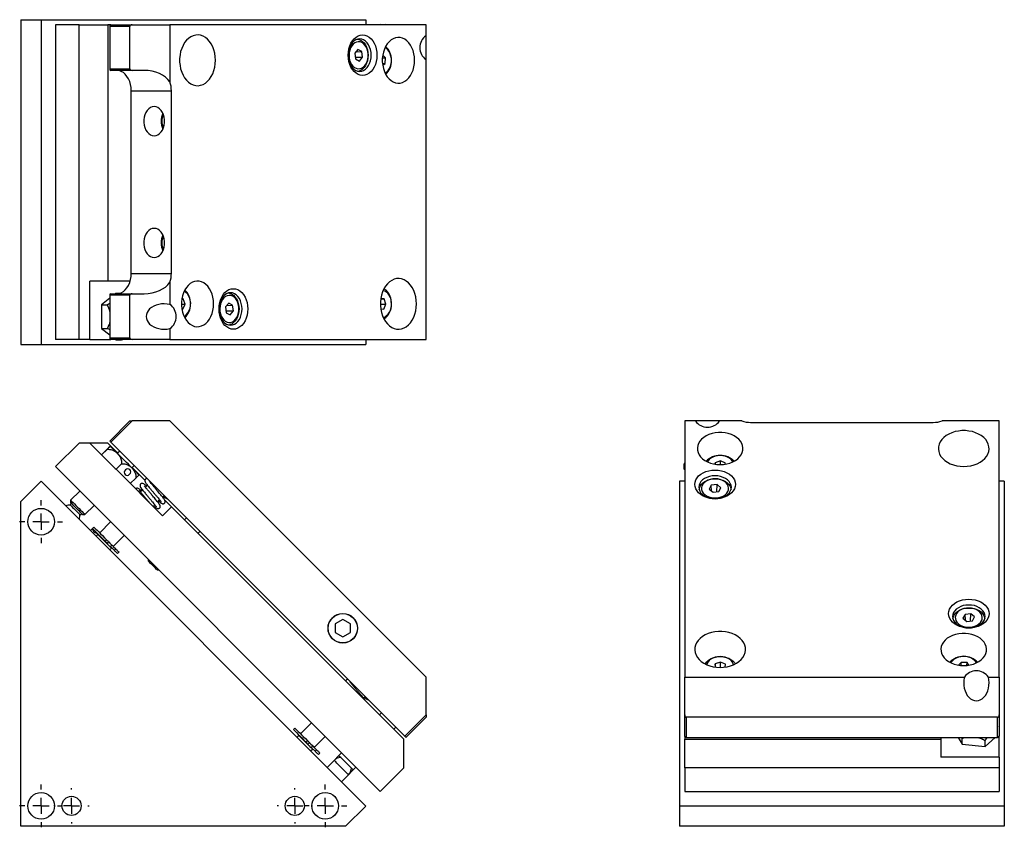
# Model space of a CAD drawing. Header units: inches. Extents: x 1.1 to 20.4, y 0.8 to 16.6.
# Tile 3 of 3: x 8.3 to 20.4, y 6.6 to 16.6. Entities that reach past the tile are written whole.
import ezdxf

# ---------------------------------------------------------------- set-up
doc = ezdxf.new("R2010")
doc.units = ezdxf.units.IN
doc.header["$MEASUREMENT"] = 0
doc.layers.add('SLD-0', color=7, linetype='Continuous')

# ---------------------------------------------------------------- blocks, each defined once
blk = doc.blocks.new('SW_CENTERMARKSYMBOL_0')
at = {"layer": 'SLD-0', "color": 0}
for p, q in [((0, 0.2), (0, 0.264065)), ((-0.2, 0), (-0.264065, 0)), ((0, 0), (-0.1, 0)), ((0, 0), (0, 0.1)), ((0, 0), (0, -0.1)), ((0, 0), (0.1, 0)), ((0.2, 0), (0.264065, 0)), ((0, -0.2), (0, -0.264065))]:
    blk.add_line(p, q, dxfattribs=at)
blk = doc.blocks.new('SW_CENTERMARKSYMBOL_1')
at = {"layer": 'SLD-0', "color": 0}
for p, q in [((0, 0.2), (0, 0.218)), ((-0.2, 0), (-0.218, 0)), ((0, 0), (-0.1, 0)), ((0, 0), (0, 0.1)), ((0, 0), (0, -0.1)), ((0, 0), (0.1, 0)), ((0.2, 0), (0.218, 0)), ((0, -0.2), (0, -0.218))]:
    blk.add_line(p, q, dxfattribs=at)
blk = doc.blocks.new('SW_CENTERMARKSYMBOL_2')
at = {"layer": 'SLD-0', "color": 0}
for p, q in [((0, 0.2), (0, 0.264065)), ((-0.2, 0), (-0.264065, 0)), ((0, 0), (-0.1, 0)), ((0, 0), (0, 0.1)), ((0, 0), (0, -0.1)), ((0, 0), (0.1, 0)), ((0.2, 0), (0.264065, 0)), ((0, -0.2), (0, -0.264065))]:
    blk.add_line(p, q, dxfattribs=at)
blk = doc.blocks.new('SW_CENTERMARKSYMBOL_3')
at = {"layer": 'SLD-0', "color": 0}
for p, q in [((0, 0.2), (0, 0.218)), ((-0.2, 0), (-0.218, 0)), ((0, 0), (-0.1, 0)), ((0, 0), (0, 0.1)), ((0, 0), (0, -0.1)), ((0, 0), (0.1, 0)), ((0.2, 0), (0.218, 0)), ((0, -0.2), (0, -0.218))]:
    blk.add_line(p, q, dxfattribs=at)
blk = doc.blocks.new('SW_CENTERMARKSYMBOL_4')
at = {"layer": 'SLD-0', "color": 0}
for p, q in [((0, 0.2), (0, 0.264065)), ((-0.2, 0), (-0.264065, 0)), ((0, 0), (-0.1, 0)), ((0, 0), (0, 0.1)), ((0, 0), (0, -0.1)), ((0, 0), (0.1, 0)), ((0.2, 0), (0.264065, 0)), ((0, -0.2), (0, -0.264065))]:
    blk.add_line(p, q, dxfattribs=at)

msp = doc.modelspace()

# ---------------------------------------------------------------- linework, layer by layer
at = {"color": 7, "linetype": 'Continuous', "lineweight": 25}
for p, q in [((8.272, 16.553), (8.272, 12.553)), ((8.272, 16.553), (8.521, 16.553)), ((8.521, 16.553), (8.521, 12.553)), ((8.521, 16.553), (12.521, 16.553)), ((12.521, 16.553), (12.521, 16.49)), ((12.697, 16.495), (12.69, 16.49)), ((12.697, 16.495), (12.765, 16.495)), ((12.765, 16.495), (12.764, 16.49)), ((12.773, 16.49), (12.765, 16.495)), ((8.698, 16.49), (8.698, 12.615)), ((8.989, 16.49), (8.698, 16.49)), ((8.989, 12.615), (8.989, 16.49)), ((8.989, 16.49), (9.343, 16.49)), ((9.343, 16.49), (9.343, 13.334)), ((9.381, 16.49), (9.343, 16.49)), ((9.614, 16.47), (9.367, 16.47)), ((9.367, 16.47), (9.367, 15.948)), ((9.381, 16.49), (9.643, 16.49)), ((9.614, 15.948), (9.614, 16.47)), ((9.643, 16.49), (10.109, 16.49)), ((10.109, 16.49), (10.109, 15.787)), ((13.263, 16.49), (10.109, 16.49)), ((13.263, 16.356), (13.263, 16.49)), ((13.263, 16.061), (13.263, 16.356)), ((12.424, 16.186), (12.385, 16.14)), ((12.385, 16.14), (12.394, 16.069)), ((12.4, 16.158), (12.472, 16.162)), ((12.472, 16.162), (12.424, 16.186)), ((12.481, 16.091), (12.472, 16.162)), ((12.39, 16.093), (12.481, 16.091)), ((12.394, 16.069), (12.442, 16.044)), ((12.442, 16.044), (12.481, 16.091)), ((12.726, 16.083), (12.765, 16.084)), ((12.727, 16.014), (12.761, 16.012)), ((12.765, 16.084), (12.73, 16.117)), ((12.73, 15.991), (12.761, 16.012)), ((12.761, 16.012), (12.765, 16.084)), ((12.837, 16.057), (12.837, 16.058)), ((12.837, 16.048), (12.837, 16.049)), ((13.263, 12.615), (13.263, 16.061)), ((9.367, 15.948), (9.614, 15.948)), ((9.643, 15.928), (9.381, 15.928)), ((9.791, 15.928), (9.643, 15.928)), ((9.632, 15.678), (10.127, 15.678)), ((9.632, 13.428), (9.632, 15.678)), ((10.127, 13.428), (10.127, 15.678)), ((9.632, 13.428), (10.127, 13.428)), ((9.122, 12.615), (9.122, 13.334)), ((9.343, 13.334), (9.122, 13.334)), ((9.619, 13.334), (9.343, 13.334)), ((10.109, 13.319), (10.109, 13.044)), ((9.367, 13.123), (9.267, 13.04)), ((9.614, 13.158), (9.367, 13.158)), ((9.367, 13.158), (9.367, 12.635)), ((9.381, 13.178), (9.643, 13.178)), ((9.443, 13.185), (9.434, 13.178)), ((9.443, 13.185), (9.499, 13.185)), ((9.614, 12.635), (9.614, 13.158)), ((9.643, 13.178), (9.791, 13.178)), ((10.272, 13.114), (10.255, 13.115)), ((10.255, 13.112), (10.272, 13.114)), ((10.295, 13.05), (10.272, 13.114)), ((12.706, 13.111), (12.746, 13.114)), ((12.746, 13.114), (12.707, 13.116)), ((12.77, 13.05), (12.746, 13.114)), ((9.267, 13.04), (9.268, 12.751)), ((9.267, 13.04), (9.334, 13.04)), ((10.25, 13.05), (10.295, 13.05)), ((10.255, 12.99), (10.268, 12.989)), ((10.255, 12.99), (10.268, 12.989)), ((10.268, 12.989), (10.295, 13.05)), ((10.362, 13.057), (10.362, 13.058)), ((10.362, 13.048), (10.362, 13.049)), ((10.833, 13.061), (10.794, 13.015)), ((10.794, 13.015), (10.803, 12.944)), ((10.809, 13.033), (10.881, 13.037)), ((10.881, 13.037), (10.833, 13.061)), ((10.89, 12.966), (10.881, 13.037)), ((12.703, 13.05), (12.77, 13.05)), ((12.707, 12.991), (12.742, 12.989)), ((12.707, 12.991), (12.742, 12.989)), ((12.742, 12.989), (12.77, 13.05)), ((12.837, 13.057), (12.837, 13.058)), ((12.837, 13.048), (12.837, 13.049)), ((10.799, 12.968), (10.89, 12.966)), ((10.803, 12.944), (10.851, 12.919)), ((10.851, 12.919), (10.89, 12.966)), ((9.268, 12.751), (9.335, 12.751)), ((9.268, 12.751), (9.367, 12.671)), ((10.109, 12.749), (10.109, 12.615)), ((8.989, 12.615), (8.698, 12.615)), ((9.122, 12.615), (8.989, 12.615)), ((9.122, 12.615), (9.381, 12.615)), ((9.367, 12.635), (9.614, 12.635)), ((9.643, 12.615), (9.381, 12.615)), ((9.436, 12.615), (9.445, 12.608)), ((9.512, 12.615), (9.512, 12.608)), ((9.512, 12.608), (9.53, 12.615)), ((10.109, 12.615), (9.643, 12.615)), ((10.109, 12.615), (13.263, 12.615)), ((12.521, 12.615), (12.521, 12.553)), ((8.272, 12.553), (8.521, 12.553)), ((8.521, 12.553), (12.521, 12.553)), ((9.445, 12.608), (9.512, 12.608)), ((9.367, 11.363), (9.614, 11.611)), ((9.643, 11.611), (9.381, 11.349)), ((9.614, 11.611), (9.643, 11.611)), ((10.109, 11.611), (9.643, 11.611)), ((10.109, 11.611), (13.263, 8.457)), ((16.582, 11.611), (16.449, 11.611)), ((16.449, 11.611), (16.449, 8.457)), ((16.878, 11.611), (16.582, 11.611)), ((17.152, 11.611), (16.878, 11.611)), ((17.261, 11.593), (19.511, 11.593)), ((20.324, 11.611), (19.62, 11.611)), ((20.324, 8.457), (20.324, 11.611)), ((8.989, 11.339), (8.698, 11.048)), ((9.122, 11.339), (8.989, 11.339)), ((9.122, 11.339), (9.436, 11.025)), ((9.343, 11.339), (9.122, 11.339)), ((9.466, 11.216), (9.343, 11.339)), ((9.381, 11.349), (13.001, 7.729)), ((9.267, 11.195), (9.334, 11.262)), ((9.268, 11.194), (9.335, 11.261)), ((9.49, 11.24), (9.462, 11.212)), ((8.698, 11.048), (12.7, 7.046)), ((9.445, 11.016), (9.512, 11.083)), ((9.638, 11.035), (9.667, 11.063)), ((9.801, 10.881), (9.643, 11.039)), ((16.449, 11.101), (16.441, 11.083)), ((16.441, 11.083), (16.449, 11.084)), ((16.441, 11.016), (16.441, 11.083)), ((16.825, 11.094), (16.824, 11.077)), ((16.889, 11.118), (16.825, 11.094)), ((16.826, 11.077), (16.825, 11.094)), ((16.95, 11.09), (16.889, 11.118)), ((16.889, 11.073), (16.889, 11.118)), ((16.949, 11.078), (16.95, 11.09)), ((16.949, 11.078), (16.95, 11.09)), ((9.436, 11.025), (9.445, 11.016)), ((9.445, 11.016), (9.454, 11.008)), ((9.454, 11.008), (10.018, 10.443)), ((16.441, 11.016), (16.449, 11.008)), ((8.272, 10.62), (8.521, 10.869)), ((8.521, 10.869), (12.521, 6.868)), ((9.621, 10.84), (9.688, 10.907)), ((9.831, 10.82), (9.806, 10.796)), ((9.87, 10.86), (9.866, 10.855)), ((16.449, 10.869), (16.386, 10.869)), ((16.386, 10.869), (16.386, 6.868)), ((16.777, 10.819), (16.752, 10.771)), ((16.848, 10.828), (16.777, 10.819)), ((16.781, 10.747), (16.777, 10.819)), ((16.846, 10.738), (16.848, 10.828)), ((16.895, 10.789), (16.848, 10.828)), ((20.386, 10.869), (20.324, 10.869)), ((20.386, 10.869), (20.386, 6.868)), ((8.998, 10.748), (8.885, 10.635)), ((9.771, 10.76), (9.746, 10.736)), ((10.018, 10.673), (10.037, 10.693)), ((10.035, 10.677), (10.024, 10.666)), ((16.752, 10.771), (16.799, 10.732)), ((16.799, 10.732), (16.87, 10.741)), ((16.87, 10.741), (16.895, 10.789)), ((8.272, 6.62), (8.272, 10.62)), ((8.885, 10.635), (8.885, 10.607)), ((9.062, 10.459), (9.175, 10.571)), ((9.903, 10.558), (9.923, 10.578)), ((9.958, 10.613), (9.982, 10.638)), ((10.018, 10.443), (10.128, 10.554)), ((10.128, 10.554), (12.991, 7.69)), ((9.034, 10.459), (9.062, 10.459)), ((9.378, 10.368), (9.244, 10.233)), ((10.312, 10.418), (10.288, 10.394)), ((9.149, 10.282), (9.129, 10.261)), ((9.16, 10.282), (9.149, 10.282)), ((9.172, 10.304), (9.155, 10.286)), ((9.169, 10.262), (9.163, 10.255)), ((9.178, 10.263), (9.169, 10.262)), ((9.19, 10.228), (9.196, 10.235)), ((9.196, 10.235), (9.205, 10.236)), ((9.222, 10.212), (9.2, 10.19)), ((9.243, 10.198), (9.239, 10.195)), ((9.41, 10.066), (9.545, 10.201)), ((10.455, 10.227), (10.479, 10.251)), ((9.312, 10.129), (9.329, 10.147)), ((9.338, 10.103), (9.356, 10.121)), ((9.372, 10.062), (9.393, 10.083)), ((9.41, 10.066), (9.441, 10.036)), ((9.367, 10.023), (9.389, 10.045)), ((9.376, 10.065), (9.423, 10.018)), ((9.423, 10.018), (9.441, 10.036)), ((9.464, 9.977), (9.481, 9.995)), ((9.481, 9.995), (9.464, 9.977)), ((9.464, 9.977), (9.464, 9.977)), ((9.481, 9.995), (9.481, 9.995)), ((9.84, 9.906), (9.84, 9.889)), ((9.951, 9.778), (9.968, 9.778)), ((19.902, 9.228), (19.877, 9.18)), ((19.973, 9.237), (19.902, 9.228)), ((19.906, 9.156), (19.902, 9.228)), ((19.971, 9.147), (19.973, 9.237)), ((20.02, 9.198), (19.973, 9.237)), ((12.238, 9.166), (12.144, 9.112)), ((12.144, 9.112), (12.144, 9.004)), ((12.331, 9.112), (12.238, 9.166)), ((12.331, 9.004), (12.331, 9.112)), ((19.877, 9.18), (19.924, 9.141)), ((19.924, 9.141), (19.995, 9.15)), ((19.995, 9.15), (20.02, 9.198)), ((12.144, 9.004), (12.238, 8.95)), ((12.238, 8.95), (12.331, 9.004)), ((16.825, 8.619), (16.823, 8.58)), ((16.889, 8.642), (16.825, 8.619)), ((16.828, 8.579), (16.825, 8.619)), ((16.95, 8.615), (16.889, 8.642)), ((16.889, 8.575), (16.889, 8.642)), ((16.947, 8.58), (16.95, 8.615)), ((16.948, 8.58), (16.95, 8.615)), ((19.855, 8.637), (19.822, 8.603)), ((19.927, 8.634), (19.855, 8.637)), ((19.856, 8.599), (19.855, 8.637)), ((19.925, 8.6), (19.927, 8.634)), ((19.948, 8.603), (19.927, 8.634)), ((12.345, 8.385), (12.341, 8.38)), ((13.263, 7.99), (13.263, 8.457)), ((16.449, 8.457), (19.894, 8.457)), ((16.449, 7.99), (16.449, 8.457)), ((20.19, 8.457), (20.324, 8.457)), ((20.324, 8.457), (20.324, 7.99)), ((12.492, 8.198), (12.512, 8.218)), ((12.716, 8.014), (12.692, 7.99)), ((11.853, 7.893), (11.718, 7.758)), ((13.001, 7.729), (13.263, 7.99)), ((13.263, 7.962), (13.016, 7.714)), ((13.263, 7.99), (13.263, 7.962)), ((16.449, 7.729), (16.449, 7.99)), ((20.304, 7.962), (16.469, 7.962)), ((16.469, 7.962), (16.469, 7.714)), ((20.304, 7.714), (20.304, 7.962)), ((20.324, 7.99), (20.324, 7.729)), ((11.647, 7.829), (11.629, 7.811)), ((12.868, 7.813), (12.892, 7.838)), ((20.328, 7.831), (20.324, 7.846)), ((20.324, 7.832), (20.328, 7.831)), ((20.324, 7.76), (20.328, 7.764)), ((20.328, 7.764), (20.328, 7.831)), ((11.697, 7.736), (11.675, 7.715)), ((11.697, 7.736), (11.706, 7.727)), ((11.717, 7.723), (11.714, 7.719)), ((11.786, 7.654), (11.804, 7.672)), ((11.813, 7.628), (11.83, 7.645)), ((11.885, 7.591), (12.02, 7.726)), ((12.991, 7.337), (12.991, 7.69)), ((16.449, 7.729), (16.449, 7.69)), ((16.449, 7.337), (16.449, 7.69)), ((16.449, 7.69), (19.605, 7.69)), ((16.469, 7.714), (20.304, 7.714)), ((19.605, 7.714), (19.605, 7.69)), ((19.605, 7.69), (19.605, 7.47)), ((19.816, 7.714), (19.865, 7.63)), ((19.86, 7.714), (19.865, 7.697)), ((19.865, 7.63), (19.865, 7.697)), ((20.151, 7.603), (20.274, 7.714)), ((20.151, 7.603), (20.151, 7.67)), ((20.324, 7.47), (20.324, 7.729)), ((11.842, 7.548), (11.864, 7.57)), ((11.847, 7.587), (11.868, 7.608)), ((11.85, 7.59), (11.897, 7.543)), ((11.885, 7.591), (11.915, 7.56)), ((11.897, 7.543), (11.915, 7.56)), ((11.938, 7.502), (11.956, 7.52)), ((11.956, 7.52), (11.938, 7.502)), ((11.956, 7.52), (11.956, 7.52)), ((12.224, 7.522), (12.19, 7.489)), ((19.865, 7.63), (20.151, 7.603)), ((11.938, 7.502), (11.938, 7.502)), ((12.132, 7.43), (12.045, 7.344)), ((12.19, 7.489), (12.132, 7.43)), ((20.324, 7.47), (19.605, 7.47)), ((20.324, 7.47), (20.324, 7.337)), ((12.297, 7.242), (12.367, 7.312)), ((12.367, 7.312), (12.4, 7.345)), ((12.991, 7.337), (12.7, 7.046)), ((20.324, 7.337), (16.449, 7.337)), ((16.449, 7.337), (16.449, 7.046)), ((20.324, 7.337), (20.324, 7.046)), ((12.222, 7.167), (12.308, 7.253)), ((12.297, 7.242), (12.297, 7.242)), ((16.449, 7.046), (20.324, 7.046)), ((12.521, 6.868), (12.272, 6.62)), ((20.386, 6.868), (16.386, 6.868)), ((16.386, 6.868), (16.386, 6.62)), ((20.386, 6.868), (20.386, 6.62)), ((12.272, 6.62), (8.272, 6.62)), ((20.386, 6.62), (16.386, 6.62))]:
    msp.add_line(p, q, dxfattribs=at)
at = {"color": 7, "linetype": 'Continuous', "lineweight": 25, "flags": 128}
for points in [[(10.67, 16.053), (10.668, 16.096), (10.661, 16.139), (10.651, 16.18), (10.636, 16.218), (10.618, 16.254), (10.597, 16.285), (10.572, 16.312), (10.546, 16.334), (10.517, 16.35), (10.487, 16.361), (10.456, 16.365), (10.426, 16.364), (10.395, 16.356), (10.366, 16.342), (10.338, 16.323), (10.313, 16.299), (10.29, 16.27), (10.27, 16.236), (10.254, 16.199), (10.241, 16.16), (10.233, 16.118), (10.228, 16.075), (10.228, 16.031), (10.233, 15.988), (10.241, 15.946), (10.254, 15.906), (10.27, 15.869), (10.29, 15.836), (10.313, 15.807), (10.338, 15.782), (10.366, 15.763), (10.395, 15.75), (10.426, 15.742), (10.456, 15.74), (10.487, 15.745), (10.517, 15.756), (10.546, 15.772), (10.572, 15.794), (10.597, 15.821), (10.618, 15.852), (10.636, 15.887), (10.651, 15.926), (10.661, 15.967), (10.668, 16.009), (10.67, 16.053)], [(12.658, 16.115), (12.656, 16.076), (12.65, 16.038), (12.639, 16.002), (12.625, 15.968), (12.607, 15.938), (12.586, 15.913), (12.562, 15.893), (12.536, 15.877), (12.509, 15.868), (12.482, 15.865), (12.454, 15.868), (12.427, 15.877), (12.401, 15.893), (12.378, 15.913), (12.357, 15.938), (12.339, 15.968), (12.324, 16.002), (12.314, 16.038), (12.307, 16.076), (12.305, 16.115), (12.307, 16.154), (12.314, 16.193), (12.324, 16.229), (12.339, 16.262), (12.357, 16.292), (12.378, 16.318), (12.401, 16.338), (12.427, 16.353), (12.454, 16.362), (12.482, 16.365), (12.509, 16.362), (12.536, 16.353), (12.562, 16.338), (12.586, 16.318), (12.607, 16.292), (12.625, 16.262), (12.639, 16.229), (12.65, 16.193), (12.656, 16.154), (12.658, 16.115)], [(12.588, 16.115), (12.586, 16.15), (12.579, 16.184), (12.569, 16.215), (12.555, 16.244), (12.537, 16.268), (12.517, 16.288), (12.495, 16.303), (12.471, 16.312), (12.446, 16.315), (12.422, 16.312), (12.398, 16.303), (12.376, 16.288), (12.355, 16.268), (12.338, 16.244), (12.324, 16.215), (12.313, 16.184), (12.307, 16.15), (12.305, 16.115), (12.307, 16.081), (12.313, 16.047), (12.324, 16.015), (12.338, 15.987), (12.355, 15.962), (12.376, 15.942), (12.398, 15.927), (12.422, 15.918), (12.446, 15.915), (12.471, 15.918), (12.495, 15.927), (12.517, 15.942), (12.537, 15.962), (12.555, 15.987), (12.569, 16.015), (12.579, 16.047), (12.586, 16.081), (12.588, 16.115)], [(12.509, 15.988), (12.524, 16.01), (12.537, 16.037), (12.545, 16.066), (12.55, 16.097), (12.55, 16.129), (12.546, 16.16), (12.538, 16.19), (12.526, 16.217), (12.511, 16.24), (12.493, 16.259), (12.473, 16.272), (12.451, 16.28), (12.429, 16.282), (12.406, 16.278), (12.385, 16.268), (12.365, 16.252), (12.348, 16.232), (12.334, 16.207), (12.324, 16.179), (12.317, 16.149), (12.315, 16.117), (12.316, 16.086), (12.322, 16.055), (12.332, 16.027), (12.346, 16.002), (12.363, 15.981), (12.382, 15.964), (12.403, 15.954), (12.425, 15.949), (12.448, 15.95), (12.47, 15.957), (12.49, 15.97), (12.509, 15.988)], [(12.42, 16.312), (12.435, 16.309), (12.459, 16.3), (12.481, 16.286), (12.501, 16.266), (12.518, 16.242), (12.532, 16.214), (12.542, 16.183), (12.548, 16.15), (12.551, 16.116), (12.548, 16.082), (12.542, 16.048), (12.532, 16.017), (12.518, 15.989), (12.501, 15.965)], [(13.122, 16.053), (13.12, 16.094), (13.114, 16.134), (13.104, 16.172), (13.089, 16.208), (13.072, 16.24), (13.051, 16.269), (13.027, 16.293), (13.001, 16.311), (12.974, 16.325), (12.945, 16.332), (12.916, 16.334), (12.888, 16.329), (12.859, 16.319), (12.833, 16.303), (12.808, 16.281), (12.786, 16.255), (12.766, 16.224), (12.75, 16.19), (12.738, 16.153), (12.73, 16.114), (12.725, 16.073), (12.725, 16.032), (12.73, 15.992), (12.738, 15.952), (12.75, 15.915), (12.766, 15.881), (12.786, 15.85), (12.808, 15.824), (12.833, 15.803), (12.859, 15.787), (12.888, 15.776), (12.916, 15.772), (12.945, 15.773), (12.974, 15.781), (13.001, 15.794), (13.027, 15.813), (13.051, 15.837), (13.072, 15.865), (13.089, 15.898), (13.104, 15.933), (13.114, 15.972), (13.12, 16.012), (13.122, 16.053)], [(12.759, 15.896), (12.76, 15.896), (12.78, 15.91), (12.798, 15.929), (12.813, 15.952), (12.825, 15.979), (12.833, 16.009), (12.837, 16.04), (12.836, 16.072), (12.831, 16.103), (12.823, 16.132), (12.81, 16.159), (12.794, 16.181), (12.776, 16.199), (12.759, 16.21)], [(9.632, 15.678), (9.63, 15.717), (9.623, 15.755), (9.613, 15.791), (9.598, 15.825), (9.58, 15.855), (9.559, 15.88), (9.535, 15.901), (9.51, 15.916), (9.483, 15.925), (9.455, 15.928)], [(9.915, 15.123), (9.938, 15.126), (9.961, 15.135), (9.982, 15.15), (10.001, 15.17), (10.016, 15.194), (10.029, 15.223), (10.037, 15.253), (10.042, 15.286), (10.042, 15.319), (10.037, 15.352), (10.029, 15.383), (10.016, 15.411), (10.001, 15.436), (9.982, 15.456), (9.961, 15.471), (9.938, 15.48), (9.915, 15.483), (9.891, 15.48), (9.869, 15.471), (9.848, 15.456), (9.829, 15.436), (9.813, 15.411), (9.801, 15.383), (9.792, 15.352), (9.788, 15.319), (9.788, 15.286), (9.792, 15.253), (9.801, 15.223), (9.813, 15.194), (9.829, 15.17), (9.848, 15.15), (9.869, 15.135), (9.891, 15.126), (9.915, 15.123)], [(9.915, 13.623), (9.938, 13.626), (9.961, 13.635), (9.982, 13.65), (10.001, 13.67), (10.016, 13.694), (10.029, 13.723), (10.037, 13.753), (10.042, 13.786), (10.042, 13.819), (10.037, 13.852), (10.029, 13.883), (10.016, 13.911), (10.001, 13.936), (9.982, 13.956), (9.961, 13.971), (9.938, 13.98), (9.915, 13.983), (9.891, 13.98), (9.869, 13.971), (9.848, 13.956), (9.829, 13.936), (9.813, 13.911), (9.801, 13.883), (9.792, 13.852), (9.788, 13.819), (9.788, 13.786), (9.792, 13.753), (9.801, 13.723), (9.813, 13.694), (9.829, 13.67), (9.848, 13.65), (9.869, 13.635), (9.891, 13.626), (9.915, 13.623)], [(9.455, 13.178), (9.483, 13.181), (9.51, 13.19), (9.535, 13.205), (9.559, 13.226), (9.58, 13.251), (9.598, 13.281), (9.613, 13.314), (9.623, 13.351), (9.63, 13.389), (9.632, 13.428)], [(13.145, 13.053), (13.142, 13.096), (13.136, 13.139), (13.125, 13.18), (13.111, 13.218), (13.093, 13.254), (13.071, 13.285), (13.047, 13.312), (13.02, 13.334), (12.992, 13.35), (12.962, 13.361), (12.931, 13.365), (12.901, 13.364), (12.87, 13.356), (12.841, 13.342), (12.813, 13.323), (12.788, 13.299), (12.765, 13.27), (12.745, 13.236), (12.728, 13.199), (12.716, 13.16), (12.707, 13.118), (12.703, 13.075), (12.703, 13.031), (12.707, 12.988), (12.716, 12.946), (12.728, 12.906), (12.745, 12.869), (12.765, 12.836), (12.788, 12.807), (12.813, 12.782), (12.841, 12.763), (12.87, 12.75), (12.901, 12.742), (12.931, 12.74), (12.962, 12.745), (12.992, 12.756), (13.02, 12.772), (13.047, 12.794), (13.071, 12.821), (13.093, 12.852), (13.111, 12.887), (13.125, 12.926), (13.136, 12.967), (13.142, 13.009), (13.145, 13.053)], [(10.647, 13.053), (10.645, 13.094), (10.639, 13.134), (10.629, 13.172), (10.614, 13.208), (10.597, 13.24), (10.576, 13.269), (10.552, 13.293), (10.526, 13.311), (10.499, 13.325), (10.47, 13.332), (10.441, 13.334), (10.413, 13.329), (10.385, 13.319), (10.358, 13.303), (10.333, 13.281), (10.311, 13.255), (10.291, 13.224), (10.275, 13.19), (10.263, 13.153), (10.255, 13.114), (10.251, 13.073), (10.251, 13.032), (10.255, 12.992), (10.263, 12.952), (10.275, 12.915), (10.291, 12.881), (10.311, 12.85), (10.333, 12.824), (10.358, 12.803), (10.385, 12.787), (10.413, 12.776), (10.441, 12.772), (10.47, 12.773), (10.499, 12.781), (10.526, 12.794), (10.552, 12.813), (10.576, 12.837), (10.597, 12.865), (10.614, 12.898), (10.629, 12.933), (10.639, 12.972), (10.645, 13.012), (10.647, 13.053)], [(11.067, 12.99), (11.065, 12.951), (11.059, 12.913), (11.048, 12.877), (11.034, 12.843), (11.016, 12.813), (10.995, 12.788), (10.971, 12.768), (10.945, 12.752), (10.918, 12.743), (10.891, 12.74), (10.863, 12.743), (10.836, 12.752), (10.81, 12.768), (10.787, 12.788), (10.766, 12.813), (10.748, 12.843), (10.733, 12.877), (10.723, 12.913), (10.716, 12.951), (10.714, 12.99), (10.716, 13.029), (10.723, 13.068), (10.733, 13.104), (10.748, 13.137), (10.766, 13.167), (10.787, 13.193), (10.81, 13.213), (10.836, 13.228), (10.863, 13.237), (10.891, 13.24), (10.918, 13.237), (10.945, 13.228), (10.971, 13.213), (10.995, 13.193), (11.016, 13.167), (11.034, 13.137), (11.048, 13.104), (11.059, 13.068), (11.065, 13.029), (11.067, 12.99)], [(10.997, 12.99), (10.995, 13.025), (10.988, 13.059), (10.978, 13.09), (10.964, 13.119), (10.946, 13.143), (10.926, 13.163), (10.904, 13.178), (10.88, 13.187), (10.855, 13.19), (10.831, 13.187), (10.807, 13.178), (10.785, 13.163), (10.764, 13.143), (10.747, 13.119), (10.733, 13.09), (10.722, 13.059), (10.716, 13.025), (10.714, 12.99), (10.716, 12.956), (10.722, 12.922), (10.733, 12.89), (10.747, 12.862), (10.764, 12.837), (10.785, 12.817), (10.807, 12.802), (10.831, 12.793), (10.855, 12.79), (10.88, 12.793), (10.904, 12.802), (10.926, 12.817), (10.946, 12.837), (10.964, 12.862), (10.978, 12.89), (10.988, 12.922), (10.995, 12.956), (10.997, 12.99)], [(10.918, 12.863), (10.933, 12.885), (10.946, 12.912), (10.954, 12.941), (10.959, 12.972), (10.959, 13.004), (10.955, 13.035), (10.947, 13.065), (10.935, 13.092), (10.92, 13.115), (10.902, 13.134), (10.882, 13.147), (10.86, 13.155), (10.838, 13.157), (10.815, 13.153), (10.794, 13.143), (10.774, 13.127), (10.757, 13.107), (10.743, 13.082), (10.733, 13.054), (10.726, 13.024), (10.724, 12.992), (10.725, 12.961), (10.731, 12.93), (10.741, 12.902), (10.755, 12.877), (10.772, 12.856), (10.791, 12.839), (10.812, 12.829), (10.834, 12.824), (10.857, 12.825), (10.879, 12.832), (10.899, 12.845), (10.918, 12.863)], [(10.829, 13.187), (10.844, 13.184), (10.868, 13.175), (10.89, 13.161), (10.91, 13.141), (10.927, 13.117), (10.941, 13.089), (10.951, 13.058), (10.957, 13.025), (10.96, 12.991), (10.958, 12.957), (10.951, 12.923), (10.941, 12.892), (10.927, 12.864), (10.91, 12.84)], [(12.736, 12.888), (12.736, 12.888), (12.758, 12.895), (12.778, 12.909), (12.796, 12.927), (12.812, 12.95), (12.824, 12.977), (12.832, 13.006), (12.836, 13.037), (12.836, 13.069), (12.832, 13.1), (12.824, 13.13)], [(16.886, 11.073), (16.927, 11.075), (16.967, 11.081), (17.005, 11.091), (17.041, 11.106), (17.074, 11.123), (17.102, 11.144), (17.126, 11.168), (17.145, 11.194), (17.158, 11.221), (17.165, 11.249), (17.167, 11.278), (17.162, 11.307), (17.152, 11.335), (17.136, 11.362), (17.115, 11.387), (17.088, 11.409), (17.058, 11.428), (17.024, 11.444), (16.986, 11.457), (16.947, 11.465), (16.907, 11.469), (16.865, 11.469), (16.825, 11.465), (16.786, 11.457), (16.748, 11.444), (16.714, 11.428), (16.684, 11.409), (16.657, 11.387), (16.636, 11.362), (16.62, 11.335), (16.61, 11.307), (16.605, 11.278), (16.607, 11.249), (16.614, 11.221), (16.627, 11.194), (16.646, 11.168), (16.67, 11.144), (16.698, 11.123), (16.731, 11.106), (16.767, 11.091), (16.805, 11.081), (16.845, 11.075), (16.886, 11.073)], [(19.886, 11.05), (19.929, 11.052), (19.972, 11.059), (20.013, 11.069), (20.052, 11.084), (20.087, 11.102), (20.118, 11.123), (20.145, 11.148), (20.167, 11.174), (20.183, 11.203), (20.194, 11.233), (20.198, 11.264), (20.197, 11.294), (20.189, 11.325), (20.176, 11.354), (20.157, 11.382), (20.132, 11.407), (20.103, 11.43), (20.07, 11.45), (20.033, 11.466), (19.993, 11.479), (19.951, 11.487), (19.908, 11.492), (19.864, 11.492), (19.821, 11.487), (19.779, 11.479), (19.739, 11.466), (19.702, 11.45), (19.669, 11.43), (19.64, 11.407), (19.615, 11.382), (19.596, 11.354), (19.583, 11.325), (19.575, 11.294), (19.574, 11.264), (19.578, 11.233), (19.589, 11.203), (19.605, 11.174), (19.627, 11.148), (19.654, 11.123), (19.685, 11.102), (19.72, 11.084), (19.759, 11.069), (19.8, 11.059), (19.843, 11.052), (19.886, 11.05)], [(9.381, 11.349), (9.378, 11.352), (9.376, 11.354), (9.373, 11.357), (9.371, 11.359), (9.369, 11.361), (9.368, 11.362), (9.367, 11.363), (9.367, 11.363)], [(9.462, 11.211), (9.443, 11.23), (9.426, 11.248), (9.41, 11.263), (9.397, 11.276), (9.387, 11.286), (9.379, 11.294), (9.375, 11.299), (9.373, 11.3)], [(9.639, 11.034), (9.618, 11.055), (9.597, 11.077), (9.574, 11.099), (9.551, 11.123), (9.528, 11.146), (9.505, 11.168), (9.483, 11.19), (9.462, 11.211)], [(17.043, 11.106), (17.038, 11.116), (17.022, 11.135), (17.001, 11.152), (16.976, 11.166), (16.948, 11.176), (16.917, 11.183), (16.886, 11.185), (16.854, 11.182), (16.824, 11.176), (16.795, 11.166), (16.771, 11.152), (16.75, 11.135), (16.734, 11.115), (16.729, 11.106)], [(9.612, 10.955), (9.622, 10.968), (9.626, 10.984), (9.624, 10.999), (9.617, 11.012), (9.604, 11.019), (9.589, 11.021), (9.574, 11.017), (9.56, 11.007), (9.55, 10.994), (9.546, 10.978), (9.548, 10.963), (9.556, 10.951), (9.568, 10.943), (9.583, 10.941), (9.599, 10.945), (9.612, 10.955)], [(9.727, 10.947), (9.725, 10.948), (9.721, 10.952), (9.714, 10.96), (9.704, 10.97), (9.691, 10.983), (9.676, 10.998), (9.658, 11.015), (9.639, 11.034)], [(16.824, 10.652), (16.784, 10.655), (16.746, 10.661), (16.71, 10.672), (16.677, 10.686), (16.647, 10.704), (16.621, 10.725), (16.601, 10.749), (16.586, 10.775), (16.577, 10.802), (16.574, 10.829), (16.577, 10.857), (16.586, 10.884), (16.601, 10.91), (16.621, 10.933), (16.647, 10.954), (16.677, 10.972), (16.71, 10.987), (16.746, 10.997), (16.784, 11.004), (16.824, 11.006), (16.863, 11.004), (16.901, 10.997), (16.937, 10.987), (16.97, 10.972), (17, 10.954), (17.026, 10.933), (17.046, 10.91), (17.061, 10.884), (17.07, 10.857), (17.074, 10.829), (17.07, 10.802), (17.061, 10.775), (17.046, 10.749), (17.026, 10.725), (17, 10.704), (16.97, 10.686), (16.937, 10.672), (16.901, 10.661), (16.863, 10.655), (16.824, 10.652)], [(16.824, 10.652), (16.858, 10.655), (16.892, 10.661), (16.924, 10.671), (16.952, 10.686), (16.977, 10.703), (16.997, 10.723), (17.011, 10.746), (17.02, 10.769), (17.024, 10.794), (17.02, 10.818), (17.011, 10.842), (16.997, 10.865), (16.977, 10.885), (16.952, 10.902), (16.924, 10.916), (16.892, 10.927), (16.858, 10.933), (16.824, 10.935), (16.789, 10.933), (16.755, 10.927), (16.724, 10.916), (16.695, 10.902), (16.67, 10.885), (16.65, 10.865), (16.636, 10.842), (16.627, 10.818), (16.624, 10.794), (16.627, 10.769), (16.636, 10.746), (16.65, 10.723), (16.67, 10.703), (16.695, 10.686), (16.724, 10.671), (16.755, 10.661), (16.789, 10.655), (16.824, 10.652)], [(16.627, 10.768), (16.63, 10.783), (16.638, 10.806), (16.653, 10.828), (16.672, 10.848), (16.697, 10.865), (16.725, 10.879), (16.756, 10.89), (16.789, 10.896), (16.823, 10.898), (16.857, 10.896), (16.89, 10.89), (16.921, 10.88), (16.95, 10.866), (16.974, 10.849), (16.994, 10.829), (17.008, 10.807), (17.017, 10.783), (17.02, 10.768)], [(16.696, 10.704), (16.719, 10.688), (16.745, 10.676), (16.774, 10.667), (16.805, 10.663), (16.837, 10.663), (16.868, 10.667), (16.898, 10.675), (16.925, 10.686), (16.948, 10.702), (16.967, 10.72), (16.98, 10.74), (16.988, 10.762), (16.99, 10.784), (16.986, 10.806), (16.976, 10.828), (16.961, 10.847), (16.94, 10.864), (16.916, 10.879), (16.888, 10.889), (16.857, 10.896), (16.826, 10.898), (16.794, 10.896), (16.764, 10.89), (16.735, 10.88), (16.71, 10.867), (16.689, 10.85), (16.673, 10.831), (16.662, 10.81), (16.657, 10.787), (16.658, 10.765), (16.665, 10.743), (16.678, 10.723), (16.696, 10.704)], [(8.894, 10.598), (8.882, 10.577), (8.881, 10.574)], [(8.883, 10.574), (8.896, 10.561), (8.91, 10.546), (8.926, 10.531), (8.942, 10.515), (8.958, 10.499), (8.973, 10.484), (8.987, 10.469), (9, 10.457)], [(8.885, 10.635), (8.887, 10.634), (8.892, 10.628), (8.902, 10.618), (8.916, 10.605), (8.932, 10.589), (8.95, 10.57), (8.97, 10.551), (8.99, 10.531), (9.009, 10.512), (9.026, 10.495), (9.04, 10.48), (9.052, 10.469), (9.059, 10.462), (9.062, 10.459), (9.062, 10.459)], [(9.034, 10.459), (9.033, 10.459), (9.029, 10.463), (9.021, 10.471), (9.009, 10.483), (8.995, 10.498), (8.978, 10.514), (8.96, 10.532), (8.942, 10.55), (8.926, 10.567), (8.911, 10.582), (8.899, 10.594), (8.89, 10.602), (8.886, 10.607), (8.885, 10.607)], [(10.128, 10.554), (10.126, 10.556), (10.119, 10.563), (10.107, 10.575), (10.09, 10.591), (10.07, 10.612), (10.047, 10.635), (10.042, 10.64)], [(9, 10.454), (9.004, 10.456), (9.025, 10.467)], [(9.169, 10.262), (9.158, 10.272), (9.152, 10.279), (9.149, 10.282), (9.149, 10.282)], [(9.155, 10.286), (9.155, 10.286), (9.159, 10.282), (9.167, 10.274), (9.179, 10.262), (9.195, 10.246), (9.214, 10.227), (9.236, 10.205), (9.26, 10.181), (9.286, 10.155), (9.312, 10.129)], [(9.163, 10.255), (9.166, 10.253), (9.169, 10.25), (9.172, 10.246), (9.175, 10.243), (9.179, 10.24), (9.182, 10.236), (9.186, 10.232), (9.19, 10.228)], [(9.172, 10.304), (9.173, 10.304), (9.177, 10.3), (9.185, 10.292), (9.197, 10.28), (9.213, 10.264), (9.232, 10.244), (9.254, 10.222), (9.278, 10.198), (9.303, 10.173), (9.329, 10.147)], [(9.221, 10.21), (9.216, 10.215), (9.196, 10.235)], [(9.222, 10.212), (9.222, 10.212), (9.225, 10.209), (9.232, 10.202)], [(9.232, 10.202), (9.243, 10.191), (9.257, 10.177), (9.274, 10.16), (9.292, 10.142), (9.312, 10.122), (9.331, 10.103), (9.348, 10.086), (9.364, 10.07), (9.376, 10.058), (9.385, 10.049), (9.389, 10.045), (9.389, 10.045)], [(9.338, 10.103), (9.337, 10.104), (9.335, 10.106), (9.331, 10.11), (9.325, 10.116), (9.319, 10.122), (9.312, 10.129)], [(9.329, 10.147), (9.336, 10.14), (9.343, 10.134), (9.348, 10.128), (9.352, 10.124), (9.355, 10.121), (9.356, 10.121)], [(9.356, 10.121), (9.37, 10.107), (9.385, 10.091), (9.397, 10.079), (9.406, 10.071), (9.41, 10.066), (9.41, 10.066)], [(9.464, 9.977), (9.463, 9.978), (9.46, 9.981), (9.456, 9.985), (9.45, 9.991), (9.443, 9.998), (9.436, 10.005), (9.429, 10.012), (9.423, 10.018)], [(9.441, 10.036), (9.447, 10.029), (9.454, 10.022), (9.461, 10.015), (9.468, 10.009), (9.473, 10.003), (9.478, 9.999), (9.48, 9.996), (9.481, 9.995)], [(9.951, 9.778), (9.951, 9.778), (9.948, 9.781), (9.941, 9.787), (9.931, 9.798), (9.917, 9.811), (9.902, 9.826), (9.886, 9.842), (9.871, 9.857), (9.858, 9.871), (9.848, 9.881), (9.842, 9.887), (9.84, 9.889)], [(19.949, 9.062), (19.909, 9.064), (19.871, 9.07), (19.835, 9.081), (19.802, 9.095), (19.772, 9.113), (19.746, 9.134), (19.726, 9.158), (19.711, 9.184), (19.702, 9.211), (19.699, 9.238), (19.702, 9.266), (19.711, 9.293), (19.726, 9.319), (19.746, 9.342), (19.772, 9.363), (19.802, 9.381), (19.835, 9.396), (19.871, 9.406), (19.909, 9.413), (19.949, 9.415), (19.988, 9.413), (20.026, 9.406), (20.062, 9.396), (20.095, 9.381), (20.125, 9.363), (20.151, 9.342), (20.171, 9.319), (20.186, 9.293), (20.195, 9.266), (20.199, 9.238), (20.195, 9.211), (20.186, 9.184), (20.171, 9.158), (20.151, 9.134), (20.125, 9.113), (20.095, 9.095), (20.062, 9.081), (20.026, 9.07), (19.988, 9.064), (19.949, 9.062)], [(19.949, 9.062), (19.983, 9.064), (20.017, 9.07), (20.049, 9.08), (20.077, 9.095), (20.102, 9.112), (20.122, 9.132), (20.136, 9.155), (20.145, 9.178), (20.149, 9.203), (20.145, 9.227), (20.136, 9.251), (20.122, 9.274), (20.102, 9.294), (20.077, 9.311), (20.049, 9.325), (20.017, 9.336), (19.983, 9.342), (19.949, 9.344), (19.914, 9.342), (19.88, 9.336), (19.849, 9.325), (19.82, 9.311), (19.795, 9.294), (19.775, 9.274), (19.761, 9.251), (19.752, 9.227), (19.749, 9.203), (19.752, 9.178), (19.761, 9.155), (19.775, 9.132), (19.795, 9.112), (19.82, 9.095), (19.849, 9.08), (19.88, 9.07), (19.914, 9.064), (19.949, 9.062)], [(19.752, 9.177), (19.755, 9.192), (19.763, 9.215), (19.778, 9.237), (19.797, 9.257), (19.822, 9.274), (19.85, 9.288), (19.881, 9.299), (19.914, 9.305), (19.948, 9.307), (19.982, 9.305), (20.015, 9.299), (20.046, 9.289), (20.075, 9.275), (20.099, 9.258), (20.119, 9.238), (20.133, 9.216), (20.142, 9.192), (20.145, 9.177)], [(19.821, 9.113), (19.844, 9.097), (19.87, 9.085), (19.899, 9.076), (19.93, 9.072), (19.962, 9.072), (19.993, 9.076), (20.023, 9.084), (20.05, 9.095), (20.073, 9.111), (20.092, 9.129), (20.105, 9.149), (20.113, 9.171), (20.115, 9.193), (20.111, 9.215), (20.101, 9.237), (20.086, 9.256), (20.065, 9.273), (20.041, 9.288), (20.013, 9.298), (19.982, 9.305), (19.951, 9.307), (19.919, 9.305), (19.889, 9.299), (19.86, 9.289), (19.835, 9.276), (19.814, 9.259), (19.798, 9.24), (19.787, 9.219), (19.782, 9.196), (19.783, 9.174), (19.79, 9.152), (19.803, 9.132), (19.821, 9.113)], [(16.886, 8.575), (16.929, 8.578), (16.972, 8.584), (17.013, 8.594), (17.052, 8.609), (17.087, 8.627), (17.118, 8.648), (17.145, 8.673), (17.167, 8.699), (17.183, 8.728), (17.194, 8.758), (17.198, 8.789), (17.197, 8.819), (17.189, 8.85), (17.176, 8.879), (17.157, 8.907), (17.132, 8.932), (17.103, 8.955), (17.07, 8.975), (17.033, 8.991), (16.993, 9.004), (16.951, 9.012), (16.908, 9.017), (16.864, 9.017), (16.821, 9.012), (16.779, 9.004), (16.739, 8.991), (16.702, 8.975), (16.669, 8.955), (16.64, 8.932), (16.615, 8.907), (16.596, 8.879), (16.583, 8.85), (16.575, 8.819), (16.574, 8.789), (16.578, 8.758), (16.589, 8.728), (16.605, 8.699), (16.627, 8.673), (16.654, 8.648), (16.685, 8.627), (16.72, 8.609), (16.759, 8.594), (16.8, 8.584), (16.843, 8.578), (16.886, 8.575)], [(19.886, 8.598), (19.927, 8.6), (19.967, 8.606), (20.005, 8.616), (20.041, 8.631), (20.074, 8.648), (20.102, 8.669), (20.126, 8.693), (20.145, 8.719), (20.158, 8.746), (20.165, 8.775), (20.167, 8.804), (20.162, 8.832), (20.152, 8.86), (20.136, 8.887), (20.115, 8.912), (20.088, 8.934), (20.058, 8.954), (20.024, 8.97), (19.986, 8.982), (19.947, 8.99), (19.907, 8.995), (19.865, 8.995), (19.825, 8.99), (19.786, 8.982), (19.748, 8.97), (19.714, 8.954), (19.684, 8.934), (19.657, 8.912), (19.636, 8.887), (19.62, 8.86), (19.61, 8.832), (19.605, 8.804), (19.607, 8.775), (19.614, 8.746), (19.627, 8.719), (19.646, 8.693), (19.67, 8.669), (19.698, 8.648), (19.731, 8.631), (19.767, 8.616), (19.805, 8.606), (19.845, 8.6), (19.886, 8.598)], [(16.701, 8.618), (16.704, 8.624), (16.72, 8.645), (16.741, 8.664), (16.766, 8.681), (16.795, 8.694), (16.827, 8.703), (16.861, 8.708), (16.895, 8.709), (16.929, 8.706), (16.962, 8.699), (16.992, 8.688), (17.019, 8.673), (17.042, 8.655), (17.061, 8.634), (17.071, 8.618)], [(17.051, 8.609), (17.048, 8.62), (17.038, 8.641), (17.022, 8.66), (17.001, 8.677), (16.976, 8.691), (16.948, 8.701), (16.917, 8.707), (16.886, 8.709), (16.854, 8.707), (16.824, 8.701), (16.795, 8.69), (16.771, 8.677), (16.75, 8.66), (16.734, 8.64), (16.724, 8.619), (16.721, 8.609)], [(20.043, 8.632), (20.036, 8.643), (20.02, 8.662), (19.999, 8.678), (19.973, 8.692), (19.945, 8.702), (19.914, 8.708), (19.883, 8.709), (19.851, 8.707), (19.821, 8.7), (19.793, 8.689), (19.768, 8.675), (19.748, 8.658), (19.733, 8.638), (19.729, 8.632)], [(11.629, 7.811), (11.63, 7.811), (11.633, 7.807), (11.642, 7.799), (11.654, 7.787), (11.67, 7.771), (11.689, 7.751), (11.711, 7.73), (11.735, 7.706), (11.76, 7.68), (11.786, 7.654)], [(11.647, 7.829), (11.647, 7.828), (11.651, 7.825), (11.659, 7.816), (11.671, 7.804), (11.687, 7.788), (11.707, 7.769), (11.728, 7.747), (11.752, 7.723), (11.778, 7.698), (11.804, 7.672)], [(11.706, 7.727), (11.717, 7.716), (11.731, 7.702), (11.748, 7.685), (11.767, 7.666), (11.786, 7.647), (11.805, 7.628), (11.823, 7.61), (11.838, 7.595), (11.851, 7.583), (11.859, 7.574), (11.863, 7.57), (11.864, 7.57)], [(11.813, 7.628), (11.812, 7.628), (11.809, 7.631), (11.805, 7.635), (11.8, 7.641), (11.793, 7.647), (11.786, 7.654)], [(11.804, 7.672), (11.811, 7.665), (11.817, 7.658), (11.823, 7.653), (11.827, 7.649), (11.83, 7.646), (11.83, 7.645)], [(11.83, 7.645), (11.844, 7.631), (11.86, 7.616), (11.872, 7.604), (11.88, 7.595), (11.884, 7.591), (11.885, 7.591)], [(13.016, 7.714), (13.015, 7.715), (13.014, 7.716), (13.013, 7.717), (13.011, 7.719), (13.009, 7.721), (13.007, 7.723), (13.004, 7.726), (13.001, 7.729)], [(11.938, 7.502), (11.937, 7.503), (11.934, 7.506), (11.93, 7.51), (11.924, 7.516), (11.918, 7.522), (11.911, 7.529), (11.904, 7.536), (11.897, 7.543)], [(11.915, 7.56), (11.922, 7.554), (11.929, 7.547), (11.936, 7.54), (11.942, 7.534), (11.948, 7.528), (11.952, 7.524), (11.955, 7.521), (11.956, 7.52)], [(12.308, 7.253), (12.306, 7.256), (12.3, 7.262), (12.289, 7.273), (12.275, 7.287), (12.258, 7.303), (12.24, 7.322), (12.22, 7.342), (12.2, 7.361), (12.182, 7.38), (12.165, 7.397), (12.151, 7.411), (12.14, 7.421), (12.134, 7.428), (12.132, 7.43), (12.132, 7.43)], [(12.231, 7.449), (12.215, 7.464), (12.203, 7.476), (12.195, 7.484), (12.191, 7.488), (12.19, 7.489)], [(12.367, 7.312), (12.366, 7.313), (12.362, 7.318), (12.353, 7.326), (12.34, 7.339), (12.325, 7.355), (12.307, 7.373), (12.287, 7.392), (12.268, 7.412), (12.248, 7.431), (12.231, 7.449)]]:
    msp.add_lwpolyline(points, dxfattribs=at)
at = {"color": 7, "linetype": 'Continuous', "lineweight": 25}
for centre, radius in [((8.522, 10.37), 0.164), ((12.238, 9.058), 0.182), ((12.238, 9.058), 0.18), ((8.522, 6.87), 0.164), ((12.022, 6.87), 0.164), ((8.897, 6.87), 0.118), ((11.647, 6.87), 0.118)]:
    msp.add_circle(centre, radius, dxfattribs=at)
for centre, radius, start, end in [((9.385, 16.473), 0.0179, 101.4219, 188.0491), ((13.366, 16.209), 0.18, 124.7609, 235.2391), ((12.614, 16.061), 0.223, 359.0117, 46.9739), ((12.622, 16.041), 0.215, 312.1428, 1.8715), ((9.385, 15.945), 0.0179, 171.9505, 258.5781), ((12.406, 16.038), 0.12, 276.575, 322.3579), ((9.789, 15.679), 0.338, 359.814, 18.6146), ((10.228, 15.303), 0.228, 154.5373, 205.4627), ((10.219, 15.303), 0.209, 156.5059, 203.4941), ((10.228, 13.803), 0.228, 154.5373, 205.4627), ((10.219, 13.803), 0.209, 156.5059, 203.4941), ((9.789, 13.427), 0.338, 341.3854, 0.186), ((10.177, 13.086), 0.179, 18.528, 50.21), ((12.662, 13.093), 0.167, 17.568, 60.0493), ((9.385, 13.16), 0.0179, 101.4219, 188.0495), ((10.214, 13.086), 0.142, 17.7065, 60.3579), ((10.17, 13.053), 0.195, 305.8432, 23.08), ((10.098, 13.054), 0.265, 0.8195, 19.7935), ((12.7, 13.095), 0.128, 15.7428, 73.8698), ((12.572, 13.054), 0.265, 0.8196, 19.7933), ((10.007, 12.897), 0.18, 304.761, 55.239), ((10.146, 13.042), 0.217, 312.2229, 1.691), ((12.631, 13.039), 0.206, 303.7846, 2.4089), ((10.815, 12.913), 0.12, 276.7113, 322.3523), ((9.385, 12.633), 0.0179, 171.9509, 258.5781), ((16.73, 11.713), 0.18, 214.761, 325.239), ((17.26, 11.931), 0.338, 251.3854, 270.1861), ((19.512, 11.931), 0.338, 269.8139, 288.6146), ((16.886, 10.95), 0.237, 43.6687, 136.3313), ((8.875, 10.449), 0.125, 86.401, 113.0288), ((8.875, 10.449), 0.125, 336.9539, 3.5817), ((19.886, 8.475), 0.237, 43.7699, 136.2301), ((20.042, 8.354), 0.18, 34.761, 145.239), ((16.466, 7.732), 0.0179, 191.4218, 278.0495), ((20.306, 7.732), 0.0179, 261.9505, 348.5782), ((12.22, 7.342), 0.125, 93.378, 134.9913), ((12.22, 7.342), 0.125, 314.9913, 356.622)]:
    msp.add_arc(centre, radius, start, end, dxfattribs=at)
for centre, major_axis, start_param, end_param in [((9.643, 16.47), (-0.0283, 0), 4.712389, 6.283185), ((9.643, 15.948), (0.0283, 0), 3.141593, 4.712389), ((9.791, 15.678), (0.354, 0), 0.451027, 1.570796), ((9.791, 13.428), (0.354, 0), 4.712389, 5.832158), ((9.643, 13.158), (0.0283, 0), 1.570796, 3.141593), ((10.037, 12.897), (0.221, 0), 1.238304, 5.044881), ((9.643, 12.635), (-0.0283, 0), 0, 1.570796), ((20.042, 8.385), (0, 0.221), 1.238304, 5.044881), ((16.469, 7.99), (0, -0.0283), 4.712389, 6.283185), ((20.304, 7.99), (0, -0.0283), 0, 1.570796)]:
    msp.add_ellipse(centre, major_axis=major_axis, ratio=0.707107, start_param=start_param, end_param=end_param, dxfattribs=at)
for points, knots in [([(9.367, 13.054), (9.365, 13.053), (9.354, 13.048), (9.343, 13.043), (9.334, 13.04)], [0, 0, 0, 0, 0.175858, 1, 1, 1, 1]), ([(9.334, 13.04), (9.339, 13.033), (9.348, 13.018), (9.36, 12.989), (9.365, 12.966), (9.367, 12.953)], [0, 0, 0, 0, 0.2929299, 0.596687, 1, 1, 1, 1]), ([(9.367, 12.829), (9.364, 12.819), (9.36, 12.799), (9.349, 12.773), (9.34, 12.758), (9.335, 12.751)], [0, 0, 0, 0, 0.361622, 0.675707, 1, 1, 1, 1]), ([(9.335, 12.751), (9.341, 12.749), (9.352, 12.745), (9.362, 12.74), (9.367, 12.737)], [0, 0, 0, 0, 0.557205, 1, 1, 1, 1]), ([(9.334, 11.262), (9.339, 11.267), (9.348, 11.276), (9.362, 11.29), (9.372, 11.299), (9.373, 11.3), (9.373, 11.3)], [0, 0, 0, 0, 0.184398, 0.375612, 0.746587, 1, 1, 1, 1]), ([(9.373, 11.3), (9.373, 11.3), (9.373, 11.299), (9.368, 11.294), (9.36, 11.286), (9.349, 11.275), (9.34, 11.266), (9.335, 11.261)], [0, 0, 0, 0, 0.1916, 0.40869, 0.631368, 0.812737, 1, 1, 1, 1]), ([(9.335, 11.261), (9.341, 11.261), (9.365, 11.263), (9.4, 11.254), (9.436, 11.235), (9.453, 11.219), (9.462, 11.211)], [0, 0, 0, 0, 0.123847, 0.486435, 0.739092, 1, 1, 1, 1]), ([(9.462, 11.211), (9.47, 11.203), (9.484, 11.187), (9.503, 11.153), (9.514, 11.118), (9.513, 11.092), (9.512, 11.083)], [0, 0, 0, 0, 0.231818, 0.469354, 0.832872, 1, 1, 1, 1]), ([(9.512, 11.083), (9.521, 11.084), (9.54, 11.085), (9.575, 11.077), (9.609, 11.061), (9.631, 11.042), (9.639, 11.034)], [0, 0, 0, 0, 0.184398, 0.375612, 0.746587, 1, 1, 1, 1]), ([(9.639, 11.034), (9.645, 11.028), (9.658, 11.014), (9.673, 10.989), (9.684, 10.962), (9.69, 10.935), (9.689, 10.916), (9.688, 10.907)], [0, 0, 0, 0, 0.1916, 0.40869, 0.631368, 0.812737, 1, 1, 1, 1]), ([(9.688, 10.907), (9.693, 10.912), (9.703, 10.922), (9.716, 10.936), (9.725, 10.945), (9.726, 10.946), (9.727, 10.947)], [0, 0, 0, 0, 0.184398, 0.375612, 0.746587, 1, 1, 1, 1]), ([(9.821, 10.81), (9.815, 10.815), (9.803, 10.825), (9.786, 10.835), (9.769, 10.842), (9.755, 10.841), (9.746, 10.835), (9.743, 10.829), (9.741, 10.82), (9.741, 10.81), (9.744, 10.797), (9.753, 10.784), (9.765, 10.768), (9.783, 10.745), (9.804, 10.721), (9.825, 10.695), (9.849, 10.667), (9.872, 10.64), (9.893, 10.614), (9.912, 10.591), (9.927, 10.572), (9.936, 10.56), (9.94, 10.553), (9.94, 10.553), (9.94, 10.553)], [0, 0, 0, 0, 0.05085, 0.10208, 0.156641, 0.191223, 0.229, 0.266445, 0.295475, 0.315636, 0.332971, 0.379949, 0.441977, 0.501879, 0.557672, 0.613116, 0.669514, 0.726791, 0.78348, 0.839675, 0.895149, 0.946597, 0.992709, 1, 1, 1, 1]), ([(9.908, 10.563), (9.911, 10.561), (9.92, 10.553), (9.933, 10.544), (9.946, 10.536), (9.954, 10.533), (9.962, 10.531), (9.97, 10.532), (9.978, 10.535), (9.985, 10.541), (9.988, 10.548), (9.99, 10.555), (9.99, 10.563), (9.986, 10.575), (9.978, 10.587), (9.968, 10.601), (9.954, 10.619), (9.937, 10.64), (9.918, 10.662), (9.898, 10.686), (9.875, 10.713), (9.851, 10.742), (9.827, 10.77), (9.808, 10.793), (9.797, 10.808), (9.792, 10.814), (9.792, 10.813), (9.791, 10.813)], [0, 0, 0, 0, 0.022159, 0.079613, 0.128689, 0.169034, 0.186911, 0.204913, 0.222741, 0.243332, 0.255135, 0.266046, 0.302582, 0.333197, 0.382757, 0.436172, 0.488972, 0.539771, 0.590026, 0.64175, 0.697405, 0.759176, 0.824774, 0.89446, 0.952281, 0.993137, 1, 1, 1, 1]), ([(9.83, 10.9), (9.829, 10.9), (9.824, 10.902), (9.815, 10.9), (9.805, 10.895), (9.802, 10.889), (9.801, 10.88), (9.801, 10.87), (9.804, 10.857), (9.813, 10.844), (9.825, 10.828), (9.843, 10.805), (9.864, 10.781), (9.885, 10.754), (9.908, 10.727), (9.931, 10.7), (9.953, 10.674), (9.972, 10.651), (9.987, 10.632), (9.996, 10.62), (10, 10.612), (10, 10.613), (10, 10.613)], [0, 0, 0, 0, 0.010802, 0.051364, 0.095674, 0.139594, 0.173645, 0.197291, 0.217624, 0.272726, 0.34548, 0.41574, 0.481181, 0.546213, 0.612364, 0.679547, 0.746038, 0.811951, 0.877017, 0.937362, 0.991448, 1, 1, 1, 1]), ([(9.968, 10.623), (9.971, 10.621), (9.98, 10.613), (9.993, 10.604), (10.006, 10.596), (10.014, 10.593), (10.022, 10.591), (10.029, 10.591), (10.038, 10.595), (10.045, 10.601), (10.048, 10.608), (10.05, 10.615), (10.05, 10.623), (10.046, 10.635), (10.038, 10.647), (10.028, 10.661), (10.013, 10.679), (9.997, 10.7), (9.978, 10.722), (9.958, 10.746), (9.935, 10.773), (9.911, 10.802), (9.887, 10.83), (9.868, 10.853), (9.857, 10.868), (9.852, 10.874), (9.851, 10.873), (9.851, 10.873)], [0, 0, 0, 0, 0.022159, 0.079613, 0.128689, 0.169034, 0.186911, 0.204913, 0.222741, 0.243332, 0.255135, 0.266046, 0.302582, 0.333197, 0.382757, 0.436172, 0.488972, 0.539771, 0.590026, 0.64175, 0.697405, 0.759176, 0.824774, 0.894461, 0.952281, 0.993137, 1, 1, 1, 1]), ([(9.761, 10.75), (9.755, 10.755), (9.743, 10.765), (9.726, 10.776), (9.71, 10.782), (9.695, 10.781), (9.689, 10.777), (9.687, 10.775)], [0, 0, 0, 0, 0.222053, 0.445765, 0.684019, 0.835034, 1, 1, 1, 1]), ([(9.852, 10.609), (9.848, 10.615), (9.836, 10.629), (9.815, 10.653), (9.791, 10.682), (9.767, 10.71), (9.748, 10.734), (9.737, 10.748), (9.733, 10.754), (9.732, 10.754), (9.732, 10.753)], [0, 0, 0, 0, 0.091912, 0.232986, 0.389562, 0.55584, 0.73248, 0.879042, 0.982604, 1, 1, 1, 1]), ([(10.028, 10.683), (10.03, 10.681), (10.04, 10.673), (10.053, 10.664), (10.066, 10.656), (10.072, 10.653), (10.077, 10.652), (10.078, 10.652)], [0, 0, 0, 0, 0.126301, 0.453764, 0.733482, 0.963434, 1, 1, 1, 1]), ([(12.306, 8.424), (12.304, 8.425), (12.299, 8.427), (12.289, 8.425), (12.28, 8.419), (12.277, 8.415), (12.276, 8.408), (12.276, 8.406)], [0, 0, 0, 0, 0.08705, 0.330157, 0.595722, 0.858949, 1, 1, 1, 1]), ([(12.515, 8.167), (12.514, 8.168), (12.51, 8.175), (12.502, 8.186), (12.488, 8.204), (12.471, 8.224), (12.453, 8.246), (12.432, 8.271), (12.409, 8.298), (12.385, 8.326), (12.362, 8.354), (12.342, 8.378), (12.331, 8.392), (12.327, 8.399), (12.326, 8.398), (12.326, 8.398)], [0, 0, 0, 0, 0.02277, 0.107338, 0.190932, 0.271357, 0.350922, 0.432813, 0.520927, 0.618723, 0.722579, 0.832908, 0.92445, 0.989134, 1, 1, 1, 1]), ([(12.502, 8.208), (12.505, 8.206), (12.515, 8.198), (12.527, 8.189), (12.541, 8.181), (12.547, 8.177), (12.553, 8.177), (12.554, 8.176)], [0, 0, 0, 0, 0.1243212, 0.4466527, 0.7219872, 0.9483361, 1, 1, 1, 1]), ([(19.865, 7.697), (19.872, 7.702), (19.884, 7.709), (19.898, 7.713), (19.904, 7.714)], [0, 0, 0, 0, 0.588218, 1, 1, 1, 1]), ([(20.054, 7.714), (20.06, 7.713), (20.077, 7.709), (20.103, 7.7), (20.13, 7.686), (20.144, 7.675), (20.151, 7.67)], [0, 0, 0, 0, 0.1621073, 0.4776437, 0.7346453, 1, 1, 1, 1]), ([(20.151, 7.67), (20.154, 7.676), (20.162, 7.691), (20.171, 7.706), (20.177, 7.714)], [0, 0, 0, 0, 0.374569, 1, 1, 1, 1])]:
    msp.add_open_spline(points, degree=3, knots=knots, dxfattribs=at)

# ---------------------------------------------------------------- block references
at = {"layer": 'SLD-0', "color": 7}
for name, p in [('SW_CENTERMARKSYMBOL_0', (8.522, 10.37)), ('SW_CENTERMARKSYMBOL_2', (8.522, 6.87)), ('SW_CENTERMARKSYMBOL_1', (8.897, 6.87)), ('SW_CENTERMARKSYMBOL_3', (11.647, 6.87)), ('SW_CENTERMARKSYMBOL_4', (12.022, 6.87))]:
    msp.add_blockref(name, p, dxfattribs=at)

doc.saveas('drawing.dxf')
